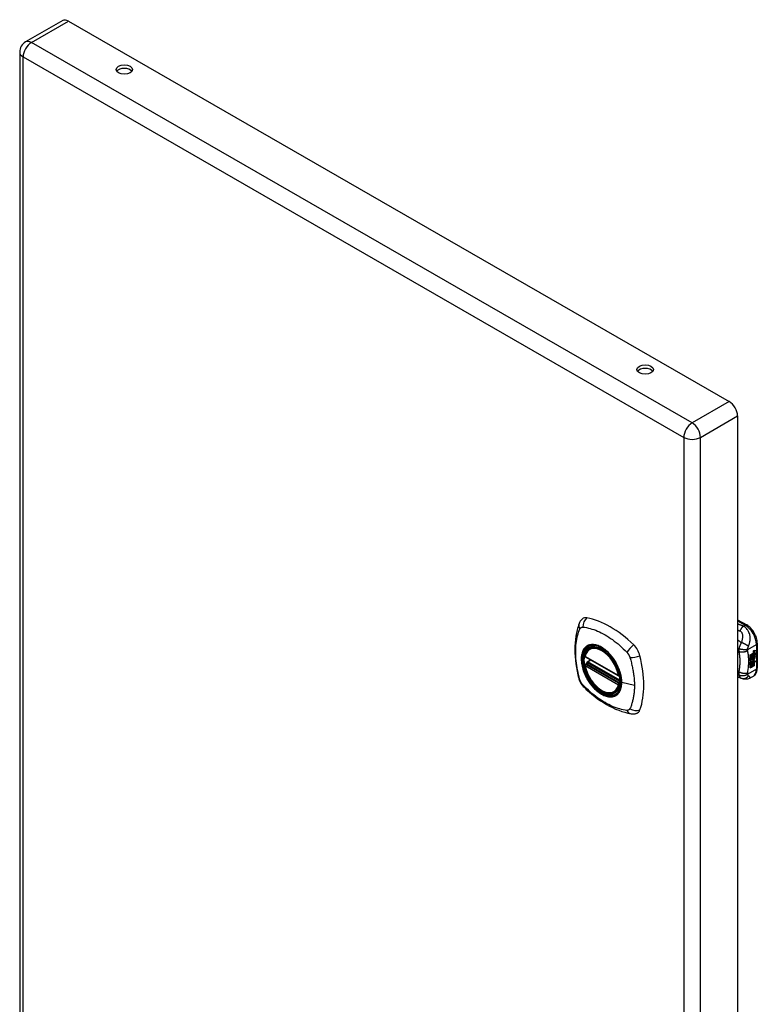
# Model space of a CAD drawing. Header units: inches. Extents: x 73.2 to 82.4, y 20.9 to 45.4.
# Tile 2 of 2: x 73.2 to 82.4, y 33.1 to 45.4. Entities that reach past the tile are written whole.
import ezdxf

# ---------------------------------------------------------------- set-up
doc = ezdxf.new("R2010")
doc.units = ezdxf.units.IN
doc.header["$MEASUREMENT"] = 0
doc.layers.add('Visible Edges(ANSI)', color=7, linetype='Continuous', lineweight=25)
doc.layers.add('Visible Tangent Edges(ANSI)', color=7, linetype='Continuous', lineweight=25)

msp = doc.modelspace()

# ---------------------------------------------------------------- linework, layer by layer
at = {"layer": 'Visible Edges(ANSI)'}
for p, q in [((73.731, 45.39), (73.269, 45.124)), ((73.804, 45.383), (82.025, 40.649)), ((73.196, 44.998), (73.196, 25.776)), ((82.128, 40.47), (82.128, 21.249)), ((82.128, 37.935), (82.243, 37.869)), ((82.374, 37.642), (82.374, 37.337)), ((80.291, 37.578), (80.301, 37.584)), ((82.284, 37.497), (82.321, 37.519)), ((82.284, 37.483), (82.32, 37.504)), ((82.322, 37.503), (82.284, 37.481)), ((82.284, 37.479), (82.322, 37.501)), ((82.284, 37.481), (82.284, 37.497)), ((82.32, 37.51), (82.323, 37.512)), ((82.32, 37.504), (82.32, 37.51)), ((82.322, 37.51), (82.32, 37.51)), ((82.322, 37.503), (82.32, 37.504)), ((82.32, 37.489), (82.32, 37.5)), ((82.325, 37.511), (82.322, 37.51)), ((82.322, 37.51), (82.322, 37.503)), ((82.322, 37.501), (82.322, 37.489)), ((82.323, 37.504), (82.347, 37.513)), ((82.349, 37.512), (82.323, 37.502)), ((82.324, 37.511), (82.323, 37.512)), ((82.323, 37.508), (82.327, 37.511)), ((82.323, 37.502), (82.323, 37.508)), ((82.323, 37.499), (82.335, 37.493)), ((82.323, 37.49), (82.323, 37.499)), ((82.327, 37.512), (82.326, 37.513)), ((82.329, 37.53), (82.327, 37.531)), ((82.327, 37.511), (82.327, 37.512)), ((82.329, 37.533), (82.328, 37.534)), ((82.329, 37.514), (82.328, 37.515)), ((82.331, 37.543), (82.347, 37.549)), ((82.331, 37.525), (82.347, 37.531)), ((82.349, 37.549), (82.332, 37.543)), ((82.349, 37.53), (82.332, 37.524)), ((82.333, 37.55), (82.349, 37.556)), ((82.335, 37.493), (82.349, 37.508)), ((82.338, 37.534), (82.349, 37.537)), ((82.338, 37.515), (82.349, 37.519)), ((82.338, 37.491), (82.347, 37.5)), ((82.349, 37.499), (82.34, 37.49)), ((82.347, 37.549), (82.347, 37.555)), ((82.349, 37.549), (82.347, 37.549)), ((82.347, 37.531), (82.347, 37.537)), ((82.349, 37.53), (82.347, 37.531)), ((82.347, 37.513), (82.347, 37.518)), ((82.349, 37.512), (82.347, 37.513)), ((82.347, 37.5), (82.347, 37.506)), ((82.349, 37.499), (82.347, 37.5)), ((82.349, 37.556), (82.349, 37.549)), ((82.349, 37.537), (82.349, 37.53)), ((82.349, 37.519), (82.349, 37.512)), ((82.349, 37.508), (82.349, 37.499)), ((80.234, 37.474), (80.648, 37.235)), ((80.234, 37.378), (80.248, 37.386)), ((80.254, 37.397), (80.253, 37.4)), ((80.259, 37.412), (80.3, 37.435)), ((82.284, 37.464), (82.325, 37.488)), ((82.326, 37.487), (82.284, 37.462)), ((82.284, 37.46), (82.33, 37.487)), ((82.284, 37.462), (82.284, 37.479)), ((82.284, 37.445), (82.32, 37.467)), ((82.322, 37.466), (82.284, 37.444)), ((82.284, 37.424), (82.284, 37.46)), ((82.284, 37.444), (82.284, 37.445)), ((82.284, 37.444), (82.307, 37.438)), ((82.284, 37.425), (82.294, 37.424)), ((82.296, 37.423), (82.284, 37.424)), ((82.284, 37.39), (82.308, 37.423)), ((82.284, 37.407), (82.296, 37.423)), ((82.309, 37.422), (82.284, 37.388)), ((82.284, 37.334), (82.284, 37.407)), ((82.284, 37.388), (82.299, 37.396)), ((82.284, 37.388), (82.284, 37.388)), ((82.296, 37.423), (82.294, 37.424)), ((82.297, 37.343), (82.297, 37.395)), ((82.299, 37.396), (82.299, 37.342)), ((82.301, 37.397), (82.316, 37.406)), ((82.301, 37.344), (82.301, 37.397)), ((82.307, 37.438), (82.321, 37.457)), ((82.309, 37.422), (82.308, 37.423)), ((82.308, 37.423), (82.321, 37.42)), ((82.322, 37.419), (82.309, 37.422)), ((82.314, 37.353), (82.314, 37.405)), ((82.316, 37.406), (82.316, 37.352)), ((82.318, 37.437), (82.324, 37.444)), ((82.32, 37.436), (82.318, 37.437)), ((82.318, 37.415), (82.322, 37.419)), ((82.331, 37.415), (82.318, 37.415)), ((82.318, 37.407), (82.331, 37.415)), ((82.318, 37.353), (82.318, 37.407)), ((82.319, 37.416), (82.33, 37.416)), ((82.322, 37.489), (82.32, 37.489)), ((82.32, 37.479), (82.325, 37.484)), ((82.32, 37.467), (82.32, 37.479)), ((82.322, 37.478), (82.32, 37.479)), ((82.322, 37.466), (82.32, 37.467)), ((82.325, 37.443), (82.32, 37.436)), ((82.32, 37.436), (82.34, 37.431)), ((82.322, 37.419), (82.321, 37.42)), ((82.322, 37.489), (82.326, 37.487)), ((82.33, 37.487), (82.322, 37.478)), ((82.322, 37.478), (82.322, 37.466)), ((82.323, 37.491), (82.33, 37.489)), ((82.332, 37.488), (82.323, 37.49)), ((82.323, 37.478), (82.332, 37.487)), ((82.323, 37.471), (82.334, 37.484)), ((82.336, 37.483), (82.323, 37.469)), ((82.323, 37.469), (82.323, 37.478)), ((82.325, 37.443), (82.324, 37.444)), ((82.329, 37.45), (82.327, 37.451)), ((82.332, 37.488), (82.33, 37.489)), ((82.331, 37.415), (82.33, 37.416)), ((82.332, 37.487), (82.332, 37.488)), ((82.333, 37.463), (82.332, 37.464)), ((82.332, 37.427), (82.339, 37.431)), ((82.334, 37.426), (82.332, 37.427)), ((82.332, 37.363), (82.332, 37.416)), ((82.333, 37.415), (82.332, 37.416)), ((82.332, 37.416), (82.354, 37.415)), ((82.333, 37.45), (82.333, 37.463)), ((82.333, 37.415), (82.333, 37.362)), ((82.355, 37.414), (82.333, 37.415)), ((82.336, 37.483), (82.334, 37.484)), ((82.334, 37.484), (82.347, 37.478)), ((82.34, 37.431), (82.334, 37.426)), ((82.334, 37.426), (82.355, 37.414)), ((82.349, 37.478), (82.336, 37.483)), ((82.336, 37.453), (82.336, 37.472)), ((82.338, 37.452), (82.336, 37.453)), ((82.338, 37.489), (82.338, 37.491)), ((82.34, 37.49), (82.338, 37.491)), ((82.34, 37.489), (82.338, 37.489)), ((82.338, 37.472), (82.338, 37.452)), ((82.34, 37.49), (82.34, 37.489)), ((82.34, 37.489), (82.349, 37.486)), ((82.343, 37.472), (82.347, 37.474)), ((82.347, 37.478), (82.347, 37.487)), ((82.349, 37.478), (82.347, 37.478)), ((82.349, 37.486), (82.349, 37.478)), ((82.284, 37.335), (82.297, 37.343)), ((82.299, 37.342), (82.284, 37.334)), ((82.299, 37.342), (82.297, 37.343)), ((82.301, 37.345), (82.314, 37.353)), ((82.316, 37.352), (82.301, 37.344)), ((82.316, 37.352), (82.314, 37.353)), ((82.318, 37.355), (82.332, 37.363)), ((82.333, 37.362), (82.318, 37.353)), ((82.333, 37.362), (82.332, 37.363)), ((82.175, 37.205), (82.128, 37.223)), ((82.177, 37.204), (82.175, 37.205)), ((82.322, 37.23), (82.282, 37.207)), ((80.603, 37.035), (80.614, 37.041))]:
    msp.add_line(p, q, dxfattribs=at)
at = {"layer": 'Visible Edges(ANSI)', "flags": 128}
for points in [[(80.157, 37.887), (80.149, 37.866), (80.143, 37.846), (80.137, 37.827), (80.133, 37.809), (80.128, 37.79), (80.124, 37.77), (80.117, 37.73), (80.111, 37.69), (80.107, 37.648), (80.105, 37.606), (80.104, 37.563), (80.105, 37.519), (80.107, 37.475), (80.111, 37.431), (80.116, 37.386), (80.123, 37.34), (80.132, 37.295), (80.142, 37.249), (80.147, 37.226), (80.15, 37.214), (80.154, 37.2)], [(80.195, 37.943), (80.182, 37.93), (80.171, 37.915), (80.163, 37.901), (80.157, 37.887)], [(82.374, 37.642), (82.373, 37.658), (82.371, 37.675), (82.368, 37.691), (82.364, 37.708), (82.359, 37.724), (82.352, 37.74), (82.345, 37.756), (82.336, 37.772), (82.327, 37.787), (82.317, 37.801), (82.306, 37.815), (82.294, 37.828), (82.282, 37.84), (82.27, 37.851), (82.257, 37.861), (82.243, 37.869)], [(80.229, 37.487), (80.233, 37.501), (80.238, 37.516), (80.244, 37.529), (80.252, 37.541), (80.26, 37.552), (80.269, 37.562), (80.28, 37.57), (80.291, 37.578)], [(80.545, 37.496), (80.563, 37.474), (80.581, 37.451), (80.597, 37.427), (80.612, 37.402), (80.626, 37.376), (80.639, 37.35), (80.65, 37.323), (80.66, 37.296)], [(80.248, 37.386), (80.25, 37.388), (80.253, 37.391), (80.254, 37.395), (80.254, 37.397)], [(80.603, 37.035), (80.592, 37.03), (80.58, 37.025), (80.567, 37.022), (80.554, 37.02), (80.54, 37.02), (80.526, 37.02), (80.512, 37.023), (80.497, 37.026), (80.483, 37.031), (80.468, 37.036), (80.454, 37.043), (80.439, 37.051), (80.424, 37.061), (80.41, 37.071), (80.395, 37.082), (80.381, 37.094), (80.367, 37.107), (80.354, 37.121), (80.341, 37.136), (80.328, 37.151), (80.316, 37.167), (80.305, 37.183), (80.294, 37.201), (80.283, 37.218), (80.274, 37.236), (80.265, 37.254), (80.257, 37.273), (80.249, 37.291), (80.243, 37.31), (80.237, 37.329), (80.232, 37.347), (80.228, 37.366)], [(82.322, 37.23), (82.334, 37.239), (82.346, 37.25), (82.355, 37.262), (82.362, 37.276), (82.367, 37.29), (82.371, 37.305), (82.373, 37.321), (82.374, 37.337)], [(80.154, 37.2), (80.158, 37.187), (80.163, 37.174), (80.169, 37.161), (80.176, 37.149), (80.183, 37.137), (80.191, 37.126), (80.2, 37.115), (80.209, 37.104)], [(82.282, 37.207), (82.273, 37.202), (82.263, 37.199), (82.254, 37.196), (82.244, 37.194), (82.234, 37.193), (82.224, 37.193), (82.214, 37.193), (82.206, 37.195), (82.202, 37.196), (82.199, 37.197), (82.195, 37.198), (82.189, 37.2), (82.184, 37.202), (82.177, 37.204)], [(80.209, 37.104), (80.219, 37.094), (80.228, 37.085), (80.246, 37.068), (80.28, 37.038), (80.315, 37.008), (80.351, 36.979), (80.387, 36.952), (80.424, 36.927), (80.461, 36.903), (80.498, 36.88), (80.536, 36.86), (80.573, 36.841), (80.611, 36.823), (80.65, 36.808), (80.688, 36.794), (80.726, 36.783), (80.764, 36.773), (80.783, 36.769), (80.794, 36.767), (80.805, 36.765)], [(80.805, 36.765), (80.82, 36.763), (80.837, 36.763), (80.854, 36.765), (80.872, 36.77)]]:
    msp.add_lwpolyline(points, dxfattribs=at)
at = {"layer": 'Visible Edges(ANSI)'}
for centre, radius, start, end in [((73.342, 44.998), 0.146, 119.936, 180), ((80.24, 37.484), 0.0118, 166.5789, 240.064), ((80.24, 37.368), 0.0118, 119.936, 190.602), ((80.265, 37.402), 0.0118, 119.936, 187.8207), ((80.654, 37.245), 0.0118, 240.064, 282.6676)]:
    msp.add_arc(centre, radius, start, end, dxfattribs=at)
for centre, major_axis, ratio, start_param, end_param in [((73.804, 45.264), (-0.073, 0.127), 0.578093, 5.499721, 6.283185), ((74.497, 44.738), (0.101, 0), 0.575862, 0.379718, 2.761874), ((80.979, 41.004), (0.101, 0), 0.575862, 0.379718, 2.761874), ((82.025, 40.53), (0.073, -0.127), 0.578093, 0.787332, 2.358128), ((80.294, 37.797), (-0.088, 0.154), 0.578093, 5.827357, 6.408431), ((80.545, 36.799), (-0.639, 1.109), 0.578093, 5.172085, 5.827357), ((80.44, 37.302), (0.157, -0.273), 0.578093, 2.362013, 7.062765), ((80.795, 37.508), (0.088, -0.154), 0.578093, 1.114968, 2.030492), ((82.331, 37.526), (-0.008, -0.0139), 0.578093, 5.599531, 6.283185), ((82.332, 37.525), (-0.008, -0.0139), 0.578093, 5.474827, 6.308913), ((82.327, 37.541), (0.00349, 0.00607), 0.578093, 1.10591, 2.348655), ((82.334, 37.545), (-0.0082, -0.0142), 0.578093, 5.490247, 6.612005), ((82.327, 37.523), (0.00337, 0.00586), 0.578093, 1.080045, 2.345144), ((82.334, 37.527), (-0.008, -0.0139), 0.578093, 5.486737, 6.497871), ((82.332, 37.546), (-0.0082, -0.0142), 0.578093, 0.086325, 0.32882), ((82.332, 37.528), (-0.008, -0.0139), 0.578093, 0.088333, 0.214686), ((82.33, 37.533), (0.0096, 0.0166), 0.578093, 0.591478, 1.10591), ((82.329, 37.539), (0.002, 0.00347), 0.578093, 1.194468, 2.460773), ((82.332, 37.541), (-0.00419, -0.00728), 0.578093, 5.602365, 6.283185), ((82.33, 37.515), (0.0096, 0.0166), 0.578093, 0.846591, 1.080045), ((82.329, 37.52), (0.002, 0.00347), 0.578093, 1.194614, 2.459504), ((82.332, 37.522), (-0.00419, -0.00728), 0.578093, 5.601097, 6.283185), ((82.33, 37.538), (-0.002, -0.00347), 0.578093, 4.33606, 5.602365), ((82.333, 37.54), (-0.00419, -0.00728), 0.578093, 5.602365, 6.501309), ((82.33, 37.52), (-0.002, -0.00347), 0.578093, 4.336206, 5.601097), ((82.333, 37.522), (-0.00419, -0.00728), 0.578093, 5.601097, 6.50115), ((82.33, 37.536), (0.00409, 0.00711), 0.578093, 0.608795, 1.194468), ((82.33, 37.518), (0.00409, 0.00711), 0.578093, 0.608932, 1.194614), ((82.331, 37.535), (-0.00409, -0.00711), 0.578093, 3.750388, 4.33606), ((82.331, 37.517), (-0.00409, -0.00711), 0.578093, 3.750524, 4.336206), ((82.342, 37.561), (-0.0155, -0.0269), 0.578093, 0.234705, 0.623342), ((82.342, 37.542), (-0.0155, -0.0269), 0.578093, 0.217964, 0.608932), ((80.057, 37.643), (-0.639, 1.109), 0.578093, 3.601288, 4.256561), ((82.335, 37.462), (-0.011, -0.0191), 0.578093, 5.44239, 6.249461), ((82.336, 37.462), (-0.011, -0.0191), 0.578093, 5.27034, 6.249461), ((82.336, 37.462), (-0.0099, -0.0173), 0.578093, 5.328451, 6.266738), ((82.33, 37.46), (0.00506, 0.00878), 0.578093, 1.199629, 2.268394), ((82.33, 37.458), (-0.00364, -0.00633), 0.578093, 4.818058, 5.834093), ((82.333, 37.461), (-0.00559, -0.00971), 0.578093, 5.834093, 6.283185), ((82.33, 37.458), (0.00318, 0.00552), 0.578093, 0.285255, 1.676465), ((82.332, 37.457), (-0.00364, -0.00633), 0.578093, 4.818058, 5.834093), ((82.338, 37.468), (-0.0132, -0.023), 0.578093, 0.05511, 0.723506), ((82.34, 37.467), (-0.0132, -0.023), 0.578093, 6.266738, 7.006692), ((82.332, 37.455), (0.0094, 0.0163), 0.578093, 0.3673, 1.199629), ((82.334, 37.46), (-0.00559, -0.00971), 0.578093, 5.834093, 6.944434), ((82.331, 37.458), (0.00318, 0.00552), 0.578093, 0.285255, 1.676465), ((82.338, 37.457), (0.0066, 0.0114), 0.578093, 3.865099, 5.348557), ((82.339, 37.458), (0.00319, 0.00555), 0.578093, 3.637533, 5.053908), ((82.339, 37.456), (-0.0066, -0.0114), 0.578093, 0.723506, 2.206964), ((82.33, 37.457), (0.0102, 0.0177), 0.578093, 5.053908, 5.889616), ((82.319, 37.449), (0.0202, 0.0351), 0.578093, 5.348557, 5.747216), ((82.32, 37.448), (-0.0202, -0.0351), 0.578093, 2.206964, 2.656801), ((80.795, 36.928), (0.088, -0.154), 0.578093, 6.157956, 6.742881)]:
    msp.add_ellipse(centre, major_axis=major_axis, ratio=ratio, start_param=start_param, end_param=end_param, dxfattribs=at)
for centre, major_axis, ratio in [((74.497, 44.781), (0.102, 0), 0.575862), ((80.979, 41.048), (0.102, 0), 0.575862), ((80.436, 37.3), (-0.16, 0.277), 0.578093)]:
    msp.add_ellipse(centre, major_axis=major_axis, ratio=ratio, dxfattribs=at)
at = {"layer": 'Visible Tangent Edges(ANSI)'}
for p, q in [((73.342, 45.117), (73.804, 45.383)), ((81.563, 40.383), (73.342, 45.117)), ((73.239, 44.938), (81.459, 40.204)), ((73.239, 25.717), (73.239, 44.938)), ((82.025, 40.649), (81.563, 40.383)), ((81.666, 40.204), (82.128, 40.47)), ((81.459, 40.204), (81.459, 20.983)), ((81.666, 20.983), (81.666, 40.204)), ((82.128, 37.922), (82.223, 37.867)), ((82.223, 37.867), (82.2, 37.854)), ((82.255, 37.564), (82.363, 37.626)), ((82.363, 37.626), (82.363, 37.32)), ((82.327, 37.536), (82.326, 37.537)), ((82.327, 37.518), (82.326, 37.518)), ((82.329, 37.54), (82.328, 37.541)), ((82.329, 37.522), (82.328, 37.523)), ((82.332, 37.543), (82.331, 37.543)), ((82.332, 37.524), (82.331, 37.525)), ((80.646, 37.241), (80.232, 37.479)), ((80.24, 37.377), (80.251, 37.384)), ((80.654, 37.139), (80.24, 37.377)), ((80.251, 37.384), (80.661, 37.148)), ((80.662, 37.165), (80.26, 37.397)), ((80.265, 37.411), (80.304, 37.434)), ((80.662, 37.182), (80.265, 37.411)), ((82.327, 37.453), (82.325, 37.453)), ((82.328, 37.459), (82.326, 37.46)), ((82.339, 37.445), (82.337, 37.446)), ((82.348, 37.46), (82.347, 37.461)), ((80.232, 37.363), (80.646, 37.124)), ((82.144, 37.285), (82.128, 37.292)), ((82.363, 37.32), (82.255, 37.259)), ((80.661, 37.143), (80.654, 37.139)), ((80.845, 37.115), (80.688, 37.155))]:
    msp.add_line(p, q, dxfattribs=at)
at = {"layer": 'Visible Tangent Edges(ANSI)', "flags": 128}
for points in [[(82.2, 37.854), (82.197, 37.855), (82.194, 37.857), (82.191, 37.858), (82.188, 37.859), (82.185, 37.86), (82.182, 37.861), (82.179, 37.862), (82.176, 37.864), (82.173, 37.865), (82.17, 37.866), (82.167, 37.867), (82.164, 37.868), (82.161, 37.869), (82.158, 37.871), (82.155, 37.872), (82.152, 37.873), (82.149, 37.874), (82.146, 37.875), (82.143, 37.877), (82.14, 37.878), (82.137, 37.879), (82.134, 37.88), (82.131, 37.881), (82.128, 37.883)], [(80.167, 37.186), (80.157, 37.219), (80.15, 37.249), (80.143, 37.278), (80.137, 37.308), (80.132, 37.337), (80.127, 37.366), (80.123, 37.395), (80.12, 37.424), (80.117, 37.452), (80.115, 37.48), (80.114, 37.508), (80.114, 37.535), (80.114, 37.562), (80.115, 37.588), (80.117, 37.614), (80.12, 37.639), (80.123, 37.664), (80.127, 37.688), (80.132, 37.712), (80.137, 37.735), (80.143, 37.757), (80.15, 37.779), (80.157, 37.8), (80.167, 37.821)], [(80.167, 37.821), (80.168, 37.823), (80.169, 37.825), (80.17, 37.826), (80.171, 37.828), (80.173, 37.829), (80.174, 37.831), (80.175, 37.832), (80.176, 37.833), (80.178, 37.834), (80.179, 37.836), (80.181, 37.837), (80.182, 37.837), (80.184, 37.838), (80.185, 37.839), (80.187, 37.84), (80.189, 37.84), (80.19, 37.841), (80.192, 37.841), (80.194, 37.842), (80.196, 37.842), (80.198, 37.842), (80.2, 37.842), (80.201, 37.842), (80.203, 37.842)], [(80.203, 37.842), (80.227, 37.84), (80.249, 37.836), (80.272, 37.831), (80.294, 37.826), (80.317, 37.819), (80.34, 37.812), (80.363, 37.803), (80.386, 37.794), (80.409, 37.784), (80.432, 37.773), (80.456, 37.761), (80.479, 37.748), (80.502, 37.734), (80.526, 37.719), (80.549, 37.703), (80.572, 37.687), (80.595, 37.669), (80.618, 37.651), (80.641, 37.633), (80.663, 37.613), (80.685, 37.593), (80.707, 37.572), (80.729, 37.551), (80.753, 37.526)], [(82.128, 37.807), (82.13, 37.807), (82.131, 37.806), (82.132, 37.806), (82.133, 37.805), (82.134, 37.805), (82.136, 37.804), (82.137, 37.804), (82.138, 37.803), (82.139, 37.803), (82.14, 37.802), (82.142, 37.802), (82.143, 37.801), (82.144, 37.801), (82.145, 37.8), (82.147, 37.8), (82.148, 37.799), (82.149, 37.799), (82.15, 37.798), (82.151, 37.798), (82.153, 37.797), (82.154, 37.797), (82.155, 37.797), (82.156, 37.796), (82.157, 37.796)], [(82.2, 37.854), (82.198, 37.852), (82.196, 37.851), (82.194, 37.849), (82.193, 37.847), (82.191, 37.845), (82.189, 37.843), (82.187, 37.841), (82.185, 37.839), (82.183, 37.836), (82.181, 37.834), (82.179, 37.832), (82.177, 37.829), (82.175, 37.827), (82.174, 37.824), (82.172, 37.821), (82.17, 37.819), (82.168, 37.816), (82.167, 37.813), (82.165, 37.81), (82.164, 37.807), (82.162, 37.805), (82.16, 37.802), (82.159, 37.799), (82.157, 37.796)], [(82.157, 37.796), (82.163, 37.793), (82.169, 37.789), (82.173, 37.785), (82.177, 37.78), (82.181, 37.775), (82.183, 37.769), (82.186, 37.763), (82.187, 37.757), (82.188, 37.75), (82.189, 37.744), (82.19, 37.737), (82.19, 37.731), (82.19, 37.724), (82.19, 37.717), (82.189, 37.711), (82.188, 37.704), (82.187, 37.697), (82.186, 37.69), (82.185, 37.683), (82.183, 37.677), (82.182, 37.67), (82.18, 37.663), (82.178, 37.656), (82.175, 37.649)], [(82.263, 37.602), (82.267, 37.611), (82.27, 37.619), (82.273, 37.628), (82.276, 37.637), (82.278, 37.646), (82.28, 37.656), (82.282, 37.665), (82.284, 37.675), (82.285, 37.685), (82.285, 37.696), (82.285, 37.706), (82.285, 37.717), (82.284, 37.729), (82.282, 37.74), (82.279, 37.752), (82.275, 37.765), (82.27, 37.777), (82.264, 37.79), (82.257, 37.803), (82.248, 37.815), (82.238, 37.826), (82.226, 37.837), (82.214, 37.846), (82.2, 37.854)], [(80.685, 37.157), (80.679, 37.098), (80.662, 37.049), (80.635, 37.012), (80.598, 36.988), (80.554, 36.978), (80.504, 36.984), (80.452, 37.004), (80.398, 37.037), (80.346, 37.083), (80.299, 37.138), (80.257, 37.201), (80.225, 37.269), (80.201, 37.338), (80.189, 37.405), (80.188, 37.468), (80.198, 37.523), (80.219, 37.567), (80.25, 37.599), (80.29, 37.618), (80.337, 37.621), (80.388, 37.61), (80.441, 37.585), (80.494, 37.546), (80.545, 37.496)], [(80.274, 37.617), (80.273, 37.616), (80.271, 37.616), (80.27, 37.615), (80.268, 37.614), (80.267, 37.614), (80.265, 37.613), (80.264, 37.612), (80.262, 37.612), (80.261, 37.611), (80.26, 37.61), (80.258, 37.609), (80.257, 37.609), (80.255, 37.608), (80.254, 37.607), (80.253, 37.606), (80.251, 37.605), (80.25, 37.604), (80.249, 37.603), (80.247, 37.602), (80.246, 37.602), (80.245, 37.601), (80.243, 37.6), (80.242, 37.599), (80.241, 37.598)], [(80.596, 37.432), (80.585, 37.448), (80.573, 37.465), (80.56, 37.481), (80.547, 37.496), (80.534, 37.511), (80.521, 37.525), (80.507, 37.538), (80.493, 37.551), (80.479, 37.562), (80.464, 37.573), (80.45, 37.583), (80.435, 37.592), (80.421, 37.6), (80.406, 37.606), (80.392, 37.612), (80.377, 37.617), (80.363, 37.621), (80.35, 37.623), (80.336, 37.625), (80.323, 37.626), (80.31, 37.625), (80.298, 37.623), (80.286, 37.621), (80.274, 37.617)], [(82.175, 37.649), (82.173, 37.651), (82.171, 37.652), (82.169, 37.653), (82.167, 37.655), (82.165, 37.656), (82.163, 37.657), (82.162, 37.659), (82.16, 37.66), (82.158, 37.662), (82.156, 37.663), (82.154, 37.664), (82.152, 37.666), (82.15, 37.667), (82.148, 37.668), (82.146, 37.67), (82.144, 37.671), (82.142, 37.672), (82.14, 37.674), (82.138, 37.675), (82.136, 37.676), (82.134, 37.678), (82.132, 37.679), (82.13, 37.68), (82.128, 37.682)], [(82.175, 37.649), (82.173, 37.646), (82.172, 37.644), (82.17, 37.641), (82.168, 37.638), (82.167, 37.635), (82.165, 37.632), (82.164, 37.629), (82.163, 37.626), (82.161, 37.623), (82.16, 37.62), (82.159, 37.617), (82.157, 37.614), (82.156, 37.61), (82.155, 37.607), (82.154, 37.604), (82.152, 37.6), (82.151, 37.597), (82.15, 37.594), (82.149, 37.59), (82.148, 37.587), (82.148, 37.584), (82.147, 37.581), (82.146, 37.578), (82.146, 37.574)], [(82.263, 37.602), (82.261, 37.604), (82.259, 37.606), (82.256, 37.609), (82.253, 37.611), (82.25, 37.613), (82.247, 37.616), (82.244, 37.618), (82.24, 37.62), (82.236, 37.623), (82.233, 37.625), (82.229, 37.627), (82.225, 37.63), (82.22, 37.632), (82.216, 37.634), (82.212, 37.636), (82.208, 37.638), (82.203, 37.64), (82.199, 37.642), (82.195, 37.643), (82.191, 37.645), (82.187, 37.646), (82.183, 37.647), (82.179, 37.648), (82.175, 37.649)], [(80.241, 37.598), (80.232, 37.59), (80.224, 37.581), (80.216, 37.571), (80.209, 37.56), (80.203, 37.548), (80.198, 37.535), (80.193, 37.522), (80.19, 37.508), (80.187, 37.493), (80.185, 37.478), (80.183, 37.462), (80.183, 37.445), (80.183, 37.428), (80.185, 37.41), (80.187, 37.393), (80.19, 37.375), (80.193, 37.356), (80.198, 37.337), (80.203, 37.319), (80.209, 37.3), (80.216, 37.281), (80.224, 37.262), (80.232, 37.244), (80.241, 37.225)], [(80.753, 37.526), (80.754, 37.525), (80.755, 37.524), (80.756, 37.523), (80.757, 37.521), (80.758, 37.52), (80.759, 37.519), (80.76, 37.518), (80.761, 37.517), (80.762, 37.516), (80.763, 37.514), (80.763, 37.513), (80.764, 37.512), (80.765, 37.511), (80.766, 37.509), (80.767, 37.508), (80.768, 37.507), (80.769, 37.506), (80.77, 37.504), (80.77, 37.503), (80.771, 37.502), (80.772, 37.5), (80.773, 37.499), (80.774, 37.498), (80.774, 37.496)], [(80.774, 37.496), (80.775, 37.495), (80.776, 37.494), (80.777, 37.492), (80.777, 37.491), (80.778, 37.49), (80.779, 37.488), (80.78, 37.487), (80.78, 37.486), (80.781, 37.484), (80.782, 37.483), (80.782, 37.481), (80.783, 37.48), (80.783, 37.479), (80.784, 37.477), (80.785, 37.476), (80.785, 37.474), (80.786, 37.473), (80.786, 37.472), (80.787, 37.47), (80.787, 37.469), (80.788, 37.467), (80.788, 37.466), (80.789, 37.464), (80.789, 37.463)], [(82.128, 37.549), (82.129, 37.549), (82.13, 37.548), (82.13, 37.548), (82.131, 37.547), (82.132, 37.547), (82.132, 37.546), (82.133, 37.546), (82.134, 37.546), (82.134, 37.545), (82.135, 37.545), (82.136, 37.544), (82.136, 37.544), (82.137, 37.543), (82.138, 37.543), (82.138, 37.542), (82.139, 37.542), (82.14, 37.542), (82.14, 37.541), (82.141, 37.541), (82.142, 37.54), (82.142, 37.54), (82.143, 37.539), (82.143, 37.539), (82.144, 37.538)], [(82.146, 37.574), (82.145, 37.573), (82.145, 37.571), (82.145, 37.569), (82.144, 37.567), (82.144, 37.566), (82.144, 37.564), (82.144, 37.562), (82.144, 37.561), (82.144, 37.559), (82.143, 37.558), (82.143, 37.556), (82.143, 37.555), (82.143, 37.553), (82.143, 37.552), (82.143, 37.55), (82.143, 37.549), (82.143, 37.548), (82.143, 37.546), (82.143, 37.545), (82.144, 37.544), (82.144, 37.542), (82.144, 37.541), (82.144, 37.54), (82.144, 37.538)], [(82.255, 37.552), (82.251, 37.549), (82.247, 37.547), (82.244, 37.544), (82.239, 37.542), (82.235, 37.54), (82.23, 37.538), (82.226, 37.536), (82.221, 37.534), (82.215, 37.533), (82.21, 37.532), (82.205, 37.531), (82.199, 37.53), (82.194, 37.529), (82.189, 37.529), (82.183, 37.529), (82.178, 37.529), (82.173, 37.53), (82.168, 37.53), (82.164, 37.531), (82.159, 37.532), (82.155, 37.534), (82.151, 37.535), (82.148, 37.537), (82.144, 37.538)], [(82.144, 37.538), (82.145, 37.535), (82.146, 37.531), (82.146, 37.528), (82.147, 37.524), (82.148, 37.521), (82.148, 37.517), (82.149, 37.514), (82.149, 37.51), (82.15, 37.507), (82.15, 37.503), (82.151, 37.499), (82.151, 37.496), (82.152, 37.492), (82.152, 37.488), (82.153, 37.485), (82.153, 37.481), (82.153, 37.477), (82.154, 37.473), (82.154, 37.47), (82.154, 37.466), (82.155, 37.462), (82.155, 37.458), (82.155, 37.454), (82.155, 37.45)], [(82.255, 37.564), (82.252, 37.564), (82.248, 37.563), (82.244, 37.562), (82.24, 37.562), (82.236, 37.561), (82.232, 37.561), (82.227, 37.56), (82.222, 37.56), (82.217, 37.56), (82.212, 37.561), (82.207, 37.561), (82.201, 37.561), (82.196, 37.562), (82.191, 37.563), (82.186, 37.563), (82.18, 37.564), (82.175, 37.565), (82.171, 37.566), (82.166, 37.568), (82.161, 37.569), (82.157, 37.57), (82.153, 37.572), (82.149, 37.573), (82.146, 37.574)], [(82.255, 37.552), (82.254, 37.552), (82.254, 37.552), (82.254, 37.553), (82.254, 37.553), (82.254, 37.554), (82.254, 37.554), (82.254, 37.555), (82.254, 37.555), (82.254, 37.556), (82.254, 37.556), (82.254, 37.557), (82.254, 37.557), (82.254, 37.558), (82.254, 37.558), (82.254, 37.559), (82.254, 37.56), (82.254, 37.56), (82.254, 37.561), (82.254, 37.561), (82.255, 37.562), (82.255, 37.563), (82.255, 37.563), (82.255, 37.564), (82.255, 37.564)], [(82.255, 37.564), (82.255, 37.566), (82.255, 37.568), (82.256, 37.57), (82.256, 37.571), (82.256, 37.573), (82.256, 37.575), (82.257, 37.577), (82.257, 37.578), (82.257, 37.58), (82.258, 37.582), (82.258, 37.583), (82.258, 37.585), (82.259, 37.587), (82.259, 37.588), (82.26, 37.59), (82.26, 37.591), (82.26, 37.593), (82.261, 37.594), (82.261, 37.595), (82.262, 37.597), (82.262, 37.598), (82.263, 37.599), (82.263, 37.601), (82.263, 37.602)], [(82.255, 37.271), (82.256, 37.284), (82.258, 37.296), (82.26, 37.309), (82.262, 37.321), (82.263, 37.334), (82.264, 37.346), (82.265, 37.358), (82.266, 37.371), (82.267, 37.383), (82.267, 37.395), (82.267, 37.407), (82.267, 37.419), (82.267, 37.43), (82.267, 37.442), (82.267, 37.453), (82.266, 37.465), (82.265, 37.476), (82.264, 37.487), (82.263, 37.498), (82.262, 37.509), (82.26, 37.52), (82.258, 37.531), (82.256, 37.541), (82.255, 37.552)], [(80.248, 37.386), (80.248, 37.386), (80.248, 37.386), (80.248, 37.386), (80.248, 37.386), (80.248, 37.386), (80.248, 37.386), (80.248, 37.386), (80.248, 37.386), (80.248, 37.386), (80.248, 37.386), (80.248, 37.386), (80.248, 37.386), (80.248, 37.386), (80.248, 37.386), (80.248, 37.386), (80.248, 37.386), (80.248, 37.386), (80.248, 37.386), (80.248, 37.386), (80.248, 37.386), (80.248, 37.386), (80.248, 37.386), (80.248, 37.386), (80.248, 37.386)], [(80.248, 37.386), (80.248, 37.386), (80.248, 37.386), (80.248, 37.386), (80.248, 37.386), (80.248, 37.386), (80.248, 37.386), (80.248, 37.385), (80.248, 37.385), (80.248, 37.385), (80.248, 37.385), (80.248, 37.385), (80.248, 37.385), (80.248, 37.385), (80.248, 37.385), (80.248, 37.385), (80.249, 37.385), (80.249, 37.385), (80.249, 37.385), (80.249, 37.385), (80.249, 37.385), (80.249, 37.385), (80.249, 37.385), (80.25, 37.385), (80.25, 37.385)], [(80.25, 37.385), (80.25, 37.385), (80.25, 37.384), (80.25, 37.384), (80.25, 37.384), (80.25, 37.384), (80.25, 37.384), (80.25, 37.384), (80.25, 37.384), (80.25, 37.384), (80.25, 37.384), (80.251, 37.384), (80.251, 37.384), (80.251, 37.384), (80.251, 37.384), (80.251, 37.384), (80.251, 37.384), (80.251, 37.384), (80.251, 37.384), (80.251, 37.384), (80.251, 37.384), (80.251, 37.384), (80.251, 37.384), (80.251, 37.384), (80.251, 37.384)], [(80.254, 37.399), (80.254, 37.399), (80.254, 37.399), (80.254, 37.399), (80.254, 37.399), (80.254, 37.399), (80.254, 37.399), (80.254, 37.399), (80.254, 37.398), (80.254, 37.398), (80.254, 37.398), (80.254, 37.398), (80.254, 37.398), (80.254, 37.398), (80.254, 37.398), (80.254, 37.398), (80.254, 37.398), (80.254, 37.398), (80.254, 37.398), (80.254, 37.398), (80.254, 37.398), (80.254, 37.398), (80.254, 37.398), (80.254, 37.398), (80.254, 37.397)], [(80.257, 37.398), (80.256, 37.398), (80.256, 37.398), (80.256, 37.398), (80.256, 37.398), (80.256, 37.399), (80.256, 37.399), (80.255, 37.399), (80.255, 37.399), (80.255, 37.399), (80.255, 37.399), (80.255, 37.399), (80.255, 37.399), (80.255, 37.399), (80.254, 37.399), (80.254, 37.399), (80.254, 37.399), (80.254, 37.399), (80.254, 37.399), (80.254, 37.399), (80.254, 37.399), (80.254, 37.399), (80.254, 37.399), (80.254, 37.399), (80.254, 37.399)], [(80.26, 37.397), (80.259, 37.397), (80.259, 37.397), (80.259, 37.397), (80.259, 37.397), (80.259, 37.397), (80.259, 37.397), (80.259, 37.397), (80.259, 37.397), (80.259, 37.397), (80.258, 37.397), (80.258, 37.397), (80.258, 37.398), (80.258, 37.398), (80.258, 37.398), (80.258, 37.398), (80.258, 37.398), (80.258, 37.398), (80.257, 37.398), (80.257, 37.398), (80.257, 37.398), (80.257, 37.398), (80.257, 37.398), (80.257, 37.398), (80.257, 37.398)], [(80.629, 37.374), (80.628, 37.376), (80.627, 37.379), (80.625, 37.381), (80.624, 37.384), (80.623, 37.386), (80.622, 37.389), (80.62, 37.391), (80.619, 37.394), (80.618, 37.396), (80.616, 37.398), (80.615, 37.401), (80.613, 37.403), (80.612, 37.406), (80.611, 37.408), (80.609, 37.41), (80.608, 37.413), (80.606, 37.415), (80.605, 37.417), (80.603, 37.42), (80.602, 37.422), (80.6, 37.425), (80.599, 37.427), (80.598, 37.429), (80.596, 37.432)], [(80.688, 37.155), (80.688, 37.163), (80.687, 37.172), (80.687, 37.18), (80.686, 37.189), (80.685, 37.198), (80.684, 37.207), (80.683, 37.216), (80.681, 37.225), (80.679, 37.234), (80.677, 37.244), (80.675, 37.253), (80.673, 37.262), (80.67, 37.271), (80.667, 37.281), (80.664, 37.29), (80.661, 37.3), (80.658, 37.309), (80.654, 37.318), (80.65, 37.328), (80.647, 37.337), (80.643, 37.346), (80.638, 37.356), (80.634, 37.365), (80.629, 37.374)], [(80.789, 37.463), (80.795, 37.445), (80.799, 37.43), (80.803, 37.415), (80.807, 37.4), (80.81, 37.386), (80.814, 37.371), (80.817, 37.356), (80.82, 37.342), (80.823, 37.327), (80.825, 37.312), (80.828, 37.298), (80.83, 37.283), (80.833, 37.269), (80.835, 37.254), (80.837, 37.24), (80.838, 37.226), (80.84, 37.212), (80.841, 37.198), (80.842, 37.184), (80.843, 37.17), (80.844, 37.156), (80.844, 37.142), (80.844, 37.128), (80.845, 37.115)], [(82.155, 37.386), (82.155, 37.382), (82.155, 37.378), (82.155, 37.374), (82.154, 37.37), (82.154, 37.365), (82.154, 37.361), (82.153, 37.357), (82.153, 37.353), (82.153, 37.349), (82.152, 37.345), (82.152, 37.34), (82.151, 37.336), (82.151, 37.332), (82.15, 37.328), (82.15, 37.324), (82.149, 37.319), (82.149, 37.315), (82.148, 37.311), (82.148, 37.307), (82.147, 37.302), (82.146, 37.298), (82.146, 37.294), (82.145, 37.29), (82.144, 37.285)], [(82.155, 37.45), (82.155, 37.448), (82.156, 37.445), (82.156, 37.443), (82.156, 37.44), (82.156, 37.437), (82.156, 37.435), (82.156, 37.432), (82.156, 37.429), (82.156, 37.427), (82.156, 37.424), (82.156, 37.421), (82.156, 37.419), (82.156, 37.416), (82.156, 37.413), (82.156, 37.411), (82.156, 37.408), (82.156, 37.405), (82.156, 37.402), (82.156, 37.4), (82.156, 37.397), (82.156, 37.394), (82.156, 37.391), (82.155, 37.389), (82.155, 37.386)], [(80.66, 37.296), (80.662, 37.29), (80.664, 37.284), (80.666, 37.278), (80.668, 37.272), (80.669, 37.266), (80.671, 37.26), (80.672, 37.254), (80.674, 37.248), (80.675, 37.242), (80.676, 37.236), (80.677, 37.23), (80.679, 37.224), (80.68, 37.219), (80.68, 37.213), (80.681, 37.207), (80.682, 37.201), (80.683, 37.196), (80.683, 37.19), (80.684, 37.184), (80.684, 37.179), (80.684, 37.173), (80.685, 37.168), (80.685, 37.162), (80.685, 37.157)], [(82.144, 37.285), (82.144, 37.284), (82.144, 37.282), (82.144, 37.28), (82.144, 37.279), (82.143, 37.277), (82.143, 37.275), (82.143, 37.274), (82.143, 37.272), (82.143, 37.27), (82.143, 37.269), (82.143, 37.267), (82.143, 37.266), (82.143, 37.264), (82.143, 37.262), (82.144, 37.261), (82.144, 37.259), (82.144, 37.258), (82.144, 37.256), (82.144, 37.254), (82.144, 37.253), (82.145, 37.251), (82.145, 37.249), (82.145, 37.248), (82.146, 37.246)], [(82.255, 37.271), (82.251, 37.27), (82.247, 37.269), (82.244, 37.268), (82.239, 37.267), (82.235, 37.266), (82.23, 37.266), (82.226, 37.265), (82.221, 37.265), (82.215, 37.265), (82.21, 37.266), (82.205, 37.266), (82.199, 37.267), (82.194, 37.267), (82.189, 37.268), (82.183, 37.27), (82.178, 37.271), (82.173, 37.272), (82.168, 37.274), (82.164, 37.276), (82.159, 37.277), (82.155, 37.279), (82.151, 37.281), (82.148, 37.283), (82.144, 37.285)], [(82.255, 37.259), (82.252, 37.256), (82.248, 37.253), (82.244, 37.251), (82.24, 37.248), (82.236, 37.246), (82.232, 37.244), (82.227, 37.242), (82.222, 37.24), (82.217, 37.239), (82.212, 37.237), (82.207, 37.237), (82.201, 37.236), (82.196, 37.235), (82.191, 37.235), (82.186, 37.235), (82.18, 37.236), (82.175, 37.236), (82.171, 37.237), (82.166, 37.238), (82.161, 37.239), (82.157, 37.241), (82.153, 37.242), (82.149, 37.244), (82.146, 37.246)], [(82.255, 37.259), (82.255, 37.259), (82.255, 37.26), (82.255, 37.26), (82.255, 37.261), (82.254, 37.261), (82.254, 37.262), (82.254, 37.262), (82.254, 37.263), (82.254, 37.263), (82.254, 37.264), (82.254, 37.264), (82.254, 37.265), (82.254, 37.265), (82.254, 37.266), (82.254, 37.266), (82.254, 37.267), (82.254, 37.267), (82.254, 37.268), (82.254, 37.268), (82.254, 37.269), (82.254, 37.269), (82.254, 37.27), (82.254, 37.27), (82.255, 37.271)], [(82.263, 37.236), (82.263, 37.237), (82.263, 37.237), (82.262, 37.238), (82.262, 37.238), (82.261, 37.239), (82.261, 37.239), (82.26, 37.24), (82.26, 37.241), (82.26, 37.241), (82.259, 37.242), (82.259, 37.243), (82.258, 37.244), (82.258, 37.245), (82.258, 37.246), (82.257, 37.247), (82.257, 37.248), (82.257, 37.249), (82.256, 37.25), (82.256, 37.252), (82.256, 37.253), (82.256, 37.254), (82.255, 37.256), (82.255, 37.257), (82.255, 37.259)], [(80.203, 37.123), (80.201, 37.125), (80.2, 37.128), (80.198, 37.13), (80.196, 37.132), (80.194, 37.135), (80.192, 37.137), (80.19, 37.14), (80.189, 37.142), (80.187, 37.145), (80.185, 37.147), (80.184, 37.15), (80.182, 37.153), (80.181, 37.155), (80.179, 37.158), (80.178, 37.161), (80.176, 37.164), (80.175, 37.166), (80.174, 37.169), (80.173, 37.172), (80.171, 37.175), (80.17, 37.177), (80.169, 37.18), (80.168, 37.183), (80.167, 37.186)], [(80.241, 37.225), (80.242, 37.223), (80.243, 37.221), (80.245, 37.218), (80.246, 37.216), (80.247, 37.213), (80.249, 37.211), (80.25, 37.208), (80.251, 37.206), (80.253, 37.203), (80.254, 37.201), (80.255, 37.199), (80.257, 37.196), (80.258, 37.194), (80.26, 37.191), (80.261, 37.189), (80.262, 37.187), (80.264, 37.184), (80.265, 37.182), (80.267, 37.18), (80.268, 37.177), (80.27, 37.175), (80.271, 37.173), (80.273, 37.17), (80.274, 37.168)], [(80.274, 37.168), (80.286, 37.151), (80.298, 37.135), (80.31, 37.119), (80.323, 37.103), (80.336, 37.089), (80.35, 37.075), (80.364, 37.061), (80.378, 37.049), (80.392, 37.038), (80.406, 37.027), (80.421, 37.017), (80.435, 37.008), (80.45, 37), (80.464, 36.993), (80.479, 36.987), (80.493, 36.983), (80.507, 36.979), (80.521, 36.976), (80.534, 36.974), (80.548, 36.974), (80.56, 36.974), (80.573, 36.976), (80.585, 36.979), (80.596, 36.983)], [(80.629, 37.002), (80.634, 37.006), (80.638, 37.01), (80.643, 37.014), (80.647, 37.019), (80.651, 37.024), (80.654, 37.029), (80.658, 37.034), (80.661, 37.04), (80.664, 37.046), (80.667, 37.052), (80.67, 37.058), (80.673, 37.064), (80.675, 37.071), (80.677, 37.078), (80.679, 37.085), (80.681, 37.092), (80.683, 37.099), (80.684, 37.106), (80.685, 37.114), (80.686, 37.122), (80.687, 37.13), (80.687, 37.138), (80.688, 37.146), (80.688, 37.155)], [(82.146, 37.246), (82.146, 37.244), (82.147, 37.241), (82.148, 37.238), (82.148, 37.236), (82.149, 37.234), (82.15, 37.231), (82.151, 37.229), (82.152, 37.227), (82.153, 37.225), (82.155, 37.223), (82.156, 37.221), (82.157, 37.219), (82.158, 37.217), (82.16, 37.216), (82.161, 37.214), (82.162, 37.213), (82.164, 37.212), (82.165, 37.21), (82.167, 37.209), (82.168, 37.208), (82.17, 37.207), (82.171, 37.206), (82.173, 37.206), (82.175, 37.205)], [(82.263, 37.236), (82.261, 37.233), (82.259, 37.23), (82.256, 37.226), (82.254, 37.223), (82.251, 37.22), (82.248, 37.217), (82.244, 37.215), (82.241, 37.212), (82.237, 37.21), (82.233, 37.208), (82.23, 37.206), (82.226, 37.204), (82.221, 37.203), (82.217, 37.202), (82.213, 37.201), (82.209, 37.2), (82.205, 37.2), (82.201, 37.2), (82.196, 37.2), (82.192, 37.2), (82.188, 37.201), (82.184, 37.202), (82.181, 37.203), (82.177, 37.204)], [(82.282, 37.207), (82.283, 37.208), (82.284, 37.209), (82.285, 37.21), (82.285, 37.211), (82.285, 37.212), (82.285, 37.213), (82.285, 37.214), (82.285, 37.215), (82.284, 37.217), (82.284, 37.218), (82.283, 37.219), (82.282, 37.22), (82.281, 37.222), (82.28, 37.223), (82.279, 37.224), (82.277, 37.225), (82.276, 37.227), (82.274, 37.228), (82.273, 37.229), (82.271, 37.231), (82.269, 37.232), (82.267, 37.233), (82.265, 37.235), (82.263, 37.236)], [(80.753, 36.807), (80.729, 36.809), (80.707, 36.813), (80.685, 36.818), (80.663, 36.824), (80.641, 36.831), (80.618, 36.838), (80.595, 36.847), (80.572, 36.856), (80.549, 36.867), (80.526, 36.878), (80.502, 36.89), (80.479, 36.903), (80.456, 36.917), (80.432, 36.932), (80.409, 36.947), (80.386, 36.963), (80.363, 36.981), (80.34, 36.999), (80.317, 37.017), (80.294, 37.036), (80.272, 37.056), (80.249, 37.077), (80.227, 37.098), (80.203, 37.123)], [(80.845, 37.115), (80.844, 37.101), (80.844, 37.088), (80.844, 37.075), (80.843, 37.062), (80.842, 37.049), (80.841, 37.036), (80.84, 37.023), (80.838, 37.011), (80.837, 36.998), (80.835, 36.986), (80.833, 36.974), (80.83, 36.962), (80.828, 36.95), (80.825, 36.938), (80.823, 36.926), (80.82, 36.915), (80.817, 36.904), (80.814, 36.893), (80.81, 36.882), (80.807, 36.871), (80.803, 36.86), (80.799, 36.85), (80.795, 36.839), (80.789, 36.828)], [(80.596, 36.983), (80.598, 36.983), (80.599, 36.984), (80.6, 36.984), (80.602, 36.985), (80.603, 36.986), (80.605, 36.986), (80.606, 36.987), (80.608, 36.988), (80.609, 36.988), (80.611, 36.989), (80.612, 36.99), (80.613, 36.991), (80.615, 36.992), (80.616, 36.992), (80.617, 36.993), (80.619, 36.994), (80.62, 36.995), (80.622, 36.996), (80.623, 36.997), (80.624, 36.998), (80.625, 36.999), (80.627, 37), (80.628, 37.001), (80.629, 37.002)], [(80.789, 36.828), (80.788, 36.826), (80.787, 36.824), (80.786, 36.823), (80.785, 36.821), (80.784, 36.82), (80.783, 36.818), (80.782, 36.817), (80.78, 36.816), (80.779, 36.815), (80.777, 36.814), (80.776, 36.813), (80.774, 36.812), (80.773, 36.811), (80.771, 36.81), (80.77, 36.809), (80.768, 36.809), (80.766, 36.808), (80.764, 36.808), (80.763, 36.807), (80.761, 36.807), (80.759, 36.807), (80.757, 36.807), (80.755, 36.807), (80.753, 36.807)]]:
    msp.add_lwpolyline(points, dxfattribs=at)
at = {"layer": 'Visible Tangent Edges(ANSI)'}
for centre, major_axis, ratio, start_param, end_param in [((73.342, 44.998), (-0.073, -0.127), 0.578093, 3.925057, 5.495853), ((73.342, 44.998), (-0.073, 0.127), 0.578093, 5.499721, 6.283185), ((73.342, 44.998), (-0.146, 0), 0.575862, 0, 0.785398), ((81.563, 40.263), (0.073, 0.127), 0.578093, 0.783464, 2.354261), ((81.563, 40.263), (-0.073, 0.127), 0.578093, 3.928925, 5.499721), ((81.563, 40.263), (-0.146, 0), 0.575862, 0.785398, 2.356194), ((80.267, 37.845), (-0.11, 0.042), 0.703309, 0, 0.764267), ((80.294, 37.86), (-0.026, -0.115), 0.753973, 3.899961, 5.037231), ((82.223, 37.835), (0.0196, 0.0341), 0.578093, 0, 0.783464), ((82.223, 37.706), (0.098, -0.171), 0.578093, 0.787332, 2.358128), ((80.439, 37.302), (-0.173, 0.3), 0.578093, 5.049679, 10.658285), ((80.823, 37.556), (-0.0787, -0.0881), 0.342407, 4.199127, 5.336397), ((82.335, 37.642), (0.0394, 0), 0.575862, 5.497787, 6.283185), ((80.439, 37.302), (-0.15, 0.261), 0.578093, 4.16689, 6.832552), ((80.447, 37.307), (-0.156, 0.271), 0.578093, 6.165882, 6.283185), ((80.24, 37.484), (-0.0115, 0.0027), 0.695905, 0, 0.935665), ((80.24, 37.484), (-0.0059, -0.0102), 0.578093, 5.495853, 6.283185), ((80.24, 37.368), (-0.0059, -0.0102), 0.578093, 3.925057, 5.495853), ((80.24, 37.368), (-0.0059, 0.0102), 0.578093, 5.499721, 6.283185), ((80.242, 37.396), (0.0019, -0.0117), 0.983789, 0.322582, 1.638537), ((80.248, 37.395), (0.0039, 0.0112), 0.654364, 3.80656, 5.233141), ((80.251, 37.394), (0.0059, 0.0102), 0.578093, 3.925057, 5.333981), ((80.265, 37.402), (-0.0117, -0.0016), 0.469248, 0, 0.204023), ((80.265, 37.402), (-0.0059, -0.0102), 0.578093, 3.925057, 5.349392), ((80.265, 37.402), (-0.0059, 0.0102), 0.578093, 5.499721, 6.283185), ((80.85, 37.509), (0.116, 0.024), 0.339589, 4.087332, 5.224602), ((80.24, 37.368), (-0.0116, -0.0022), 0.423362, 0, 0.692028), ((80.439, 37.302), (0.15, -0.261), 0.578093, 4.16689, 6.832552), ((82.223, 37.401), (0.098, -0.171), 0.578093, 0, 0.787332), ((82.335, 37.337), (0.0394, 0), 0.575862, 5.497787, 6.283185), ((80.267, 37.233), (-0.114, -0.032), 0.388839, 0, 0.392668), ((80.654, 37.245), (-0.0059, -0.0102), 0.578093, 5.495853, 6.283185), ((80.654, 37.245), (-0.0116, -0.0022), 0.423362, 0.692028, 1.60444), ((80.654, 37.129), (0.0059, 0.0102), 0.578093, 0.783464, 2.354261), ((80.654, 37.129), (0.0059, -0.0102), 0.578093, 1.626874, 2.358128), ((80.69, 37.157), (-0.00492, 0), 0.575862, 0.141897, 1.156289), ((80.294, 37.186), (-0.0848, -0.0822), 0.391657, 5.889683, 6.283185), ((80.447, 37.307), (0.156, -0.271), 0.578093, 0, 0.117303), ((80.654, 37.129), (0.0115, -0.0027), 0.695905, 4.077257, 5.159885), ((80.823, 36.881), (-0.019, -0.117), 0.704723, 5.515471, 6.283185), ((80.85, 36.897), (0.113, -0.034), 0.752559, 4.384035, 5.521305)]:
    msp.add_ellipse(centre, major_axis=major_axis, ratio=ratio, start_param=start_param, end_param=end_param, dxfattribs=at)
for centre, major_axis in [((80.439, 37.302), (0.171, -0.297)), ((80.437, 37.301), (-0.162, 0.282)), ((80.436, 37.3), (0.162, -0.281))]:
    msp.add_ellipse(centre, major_axis=major_axis, ratio=0.578093, dxfattribs=at)

doc.saveas('drawing.dxf')
